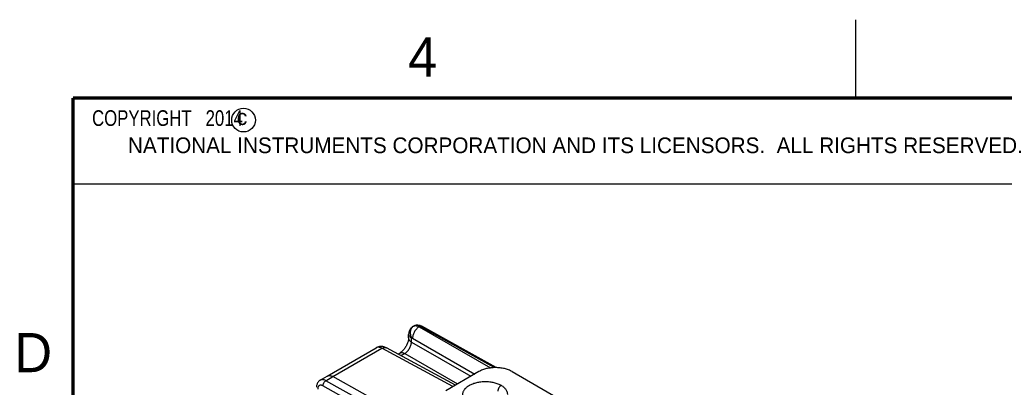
# Model space of a CAD drawing. Header units: inches. Extents: x 0 to 22, y 0 to 17.
# Tile 16 of 32: x 0.2 to 6.4, y 14.7 to 17. Entities that reach past the tile are written whole.
import ezdxf

# ---------------------------------------------------------------- set-up
doc = ezdxf.new("R2010")
doc.units = ezdxf.units.IN
doc.header["$LTSCALE"] = 1.21
doc.header["$MEASUREMENT"] = 0
doc.layers.get('0').update_dxf_attribs({"linetype": 'CONTINUOUS'})
doc.layers.add('DETAIL', color=7, linetype='CONTINUOUS')
doc.layers.add('FEATURES', color=7, linetype='CONTINUOUS')
doc.styles.get("Standard").update_dxf_attribs({"font": 'txt', "width": 0.8})
doc.styles.add('TEXTSTYLE_2', font='txt')

msp = doc.modelspace()

# ---------------------------------------------------------------- linework, layer by layer
at = {"color": 2, "linetype": 'CONTINUOUS'}
for p, q in [((5.5, 16.5), (5.5, 17)), ((0.4999, 16.5), (9.1249, 16.5)), ((0.4999, 16.5), (0.4999, 15.9531)), ((0.4999, 15.9531), (9.1249, 15.9531))]:
    msp.add_line(p, q, dxfattribs=at)
at = {"color": 7, "linetype": 'CONTINUOUS'}
for p, q in [((2.6751, 15.0435), (2.6794, 15.046)), ((2.7115, 15.0403), (2.716, 15.0428)), ((2.7115, 15.0403), (3.1674, 14.7771)), ((3.1897, 14.7789), (2.716, 15.0428)), ((3.2035, 14.779), (2.7278, 15.044)), ((2.6436, 14.9682), (2.644, 14.9908)), ((2.644, 14.9908), (2.644, 14.9908)), ((2.4376, 14.9063), (2.4405, 14.9078)), ((2.4405, 14.9078), (2.4406, 14.9079)), ((2.6619, 14.9421), (2.6622, 14.9685)), ((2.6619, 14.9421), (3.0405, 14.7235)), ((2.6691, 14.9677), (3.0663, 14.7383)), ((2.1234, 14.725), (2.4357, 14.9053)), ((2.1599, 14.7218), (2.4724, 14.9022)), ((2.9268, 14.6578), (2.4724, 14.9022)), ((2.944, 14.6677), (2.5015, 14.9056)), ((2.5762, 14.8655), (2.5878, 14.8722)), ((2.5951, 14.8554), (2.6195, 14.8694)), ((2.6195, 14.8694), (2.9564, 14.6749)), ((2.0785, 14.6986), (2.1234, 14.725)), ((2.1152, 14.6955), (2.1599, 14.7218)), ((3.228, 14.1266), (2.1599, 14.7218)), ((3.2278, 14.032), (2.0966, 14.6624)), ((3.2109, 14.085), (2.1152, 14.6955))]:
    msp.add_line(p, q, dxfattribs=at)
at = {"color": 7, "linetype": 'CONTINUOUS', "const_width": 0.02}
for points in [[(0.5, 16.5), (0.5, 0.5)], [(21.5, 16.5), (0.5, 16.5)]]:
    msp.add_lwpolyline(points, dxfattribs=at)
at = {"color": 7, "linetype": 'CONTINUOUS'}
for points in [[(2.6752, 15.0436), (2.671, 15.041), (2.6675, 15.0384), (2.6643, 15.0357), (2.6615, 15.033), (2.6589, 15.0301), (2.6565, 15.0272), (2.6544, 15.0243), (2.6525, 15.0212), (2.6508, 15.0181), (2.6493, 15.015), (2.648, 15.0119), (2.6469, 15.0087), (2.646, 15.0056), (2.6452, 15.0024), (2.6447, 14.9993), (2.6443, 14.9963), (2.644, 14.9932), (2.644, 14.9908)], [(2.4405, 14.9078), (2.4401, 14.9077), (2.4378, 14.9065), (2.4357, 14.9053)], [(2.5015, 14.9056), (2.4968, 14.908), (2.4911, 14.9102), (2.4854, 14.912), (2.4796, 14.9132), (2.4738, 14.9139), (2.4681, 14.9141), (2.4624, 14.9138), (2.4568, 14.913), (2.4512, 14.9118), (2.4458, 14.91), (2.4406, 14.9079)], [(2.6436, 14.9682), (2.6436, 14.9661), (2.6433, 14.9628), (2.6429, 14.9591), (2.6422, 14.9551), (2.6413, 14.9507), (2.6401, 14.9461), (2.6386, 14.9413), (2.6368, 14.9363), (2.6348, 14.9312), (2.6326, 14.9261), (2.63, 14.921), (2.6273, 14.9159), (2.6244, 14.9109), (2.6213, 14.906), (2.618, 14.9014), (2.6147, 14.8969), (2.6112, 14.8928), (2.6078, 14.8889), (2.6044, 14.8853), (2.601, 14.8821), (2.5978, 14.8793), (2.5947, 14.8768), (2.5918, 14.8748), (2.5892, 14.8731), (2.5878, 14.8722)], [(2.0785, 14.6986), (2.0778, 14.6982), (2.0743, 14.6958), (2.0709, 14.693), (2.0678, 14.6898), (2.065, 14.6862), (2.0625, 14.6824), (2.0604, 14.6782), (2.0586, 14.6738), (2.0572, 14.6691), (2.0562, 14.6642), (2.0556, 14.659), (2.0554, 14.6535)]]:
    msp.add_lwpolyline(points, dxfattribs=at)
at = {"color": 2, "linetype": 'CONTINUOUS'}
msp.add_circle((1.5893, 16.359), 0.0754, dxfattribs=at)
at = {"color": 7, "linetype": 'CONTINUOUS'}
for centre, radius, start, end in [((2.6875, 15.022), 0.0248, 115.2467, 119.70344), ((2.4483, 14.8836), 0.0252, 115.28726, 118.86598), ((2.4487, 14.8829), 0.0259, 118.85458, 120.00498)]:
    msp.add_arc(centre, radius, start, end, dxfattribs=at)
for points, knots in [([(2.6769, 15.0445), (2.6714, 15.0413), (2.6615, 15.0318), (2.6539, 15.0121), (2.6539, 14.9898), (2.6587, 14.9753), (2.6622, 14.9685)], [0, 0, 0, 0, 0.226221, 0.468112, 0.728455, 1, 1, 1, 1]), ([(2.7115, 15.0403), (2.7055, 15.0369), (2.6941, 15.0276), (2.6808, 15.0097), (2.6717, 14.9892), (2.6691, 14.9746), (2.6691, 14.9677)], [0, 0, 0, 0, 0.237278, 0.498977, 0.761233, 1, 1, 1, 1]), ([(2.6769, 15.0445), (2.6793, 15.0456), (2.6846, 15.0471), (2.6933, 15.0471), (2.7025, 15.0448), (2.7085, 15.042), (2.7115, 15.0403)], [0, 0, 0, 0, 0.218925, 0.453793, 0.713005, 1, 1, 1, 1]), ([(2.6794, 15.046), (2.6842, 15.0488), (2.6952, 15.0524), (2.7066, 15.0515), (2.7121, 15.0502)], [0, 0, 0, 0, 0.499196, 1, 1, 1, 1]), ([(2.716, 15.0428), (2.7128, 15.0446), (2.7064, 15.0476), (2.6966, 15.0498), (2.6874, 15.0495), (2.6818, 15.0474), (2.6794, 15.046)], [0, 0, 0, 0, 0.288765, 0.547692, 0.781259, 1, 1, 1, 1]), ([(2.7121, 15.0502), (2.7134, 15.0499), (2.7189, 15.0484), (2.7241, 15.0461), (2.7278, 15.044)], [0, 0, 0, 0, 0.246801, 1, 1, 1, 1]), ([(2.716, 15.0428), (2.7179, 15.044), (2.7218, 15.0456), (2.7262, 15.0449), (2.7278, 15.044)], [0, 0, 0, 0, 0.548047, 1, 1, 1, 1]), ([(2.644, 14.9908), (2.6439, 14.9888), (2.6448, 14.9844), (2.6486, 14.9784), (2.6546, 14.9729), (2.6595, 14.9699), (2.6622, 14.9685)], [0, 0, 0, 0, 0.202004, 0.428737, 0.693644, 1, 1, 1, 1]), ([(2.6622, 14.9685), (2.6632, 14.969), (2.6657, 14.9693), (2.668, 14.9683), (2.6691, 14.9677)], [0, 0, 0, 0, 0.453041, 1, 1, 1, 1]), ([(2.4724, 14.9022), (2.4694, 14.9039), (2.4633, 14.9067), (2.4541, 14.9089), (2.4453, 14.909), (2.44, 14.9074), (2.4376, 14.9063)], [0, 0, 0, 0, 0.287109, 0.546485, 0.781388, 1, 1, 1, 1]), ([(2.4724, 14.9022), (2.4749, 14.9037), (2.48, 14.9062), (2.4877, 14.9082), (2.4951, 14.9082), (2.4996, 14.9067), (2.5015, 14.9056)], [0, 0, 0, 0, 0.28853, 0.547743, 0.781306, 1, 1, 1, 1]), ([(2.6195, 14.8694), (2.6253, 14.873), (2.6364, 14.8825), (2.6496, 14.9005), (2.6587, 14.9208), (2.6616, 14.9352), (2.6619, 14.9421)], [0, 0, 0, 0, 0.236117, 0.498882, 0.762252, 1, 1, 1, 1]), ([(2.6436, 14.9682), (2.6436, 14.9658), (2.6444, 14.9607), (2.6481, 14.9537), (2.6541, 14.9473), (2.6591, 14.9437), (2.6619, 14.9421)], [0, 0, 0, 0, 0.216979, 0.449724, 0.709504, 1, 1, 1, 1]), ([(2.5878, 14.8722), (2.5899, 14.8734), (2.5947, 14.8752), (2.6026, 14.8755), (2.6111, 14.8735), (2.6167, 14.871), (2.6195, 14.8694)], [0, 0, 0, 0, 0.218709, 0.452267, 0.711472, 1, 1, 1, 1]), ([(2.1234, 14.725), (2.1258, 14.7264), (2.1313, 14.7284), (2.1405, 14.7287), (2.1503, 14.7265), (2.1567, 14.7236), (2.1599, 14.7218)], [0, 0, 0, 0, 0.218299, 0.45169, 0.710874, 1, 1, 1, 1]), ([(2.0966, 14.6624), (2.0945, 14.6635), (2.0904, 14.6654), (2.0841, 14.6668), (2.0781, 14.6666), (2.0728, 14.6646), (2.0686, 14.6608), (2.0655, 14.6557), (2.0636, 14.6494), (2.0633, 14.6448), (2.0633, 14.6424)], [0, 0, 0, 0, 0.143945, 0.272846, 0.389052, 0.498006, 0.60732, 0.724485, 0.854683, 1, 1, 1, 1]), ([(2.1152, 14.6955), (2.112, 14.6973), (2.1056, 14.7003), (2.0957, 14.7025), (2.0865, 14.7021), (2.0809, 14.7001), (2.0785, 14.6986)], [0, 0, 0, 0, 0.289212, 0.548219, 0.781568, 1, 1, 1, 1]), ([(2.0966, 14.6624), (2.0966, 14.6655), (2.0976, 14.6721), (2.1016, 14.6814), (2.1075, 14.6896), (2.1125, 14.6939), (2.1152, 14.6955)], [0, 0, 0, 0, 0.238008, 0.50055, 0.762792, 1, 1, 1, 1]), ([(3.0322, 14.5487), (3.0289, 14.5506), (3.0227, 14.5545), (3.0143, 14.561), (3.0081, 14.5669), (3.0038, 14.5719), (3, 14.5768), (2.9968, 14.5819), (2.9942, 14.5872), (2.9927, 14.5912), (2.9915, 14.5952), (2.9906, 14.5993), (2.9901, 14.6034), (2.9898, 14.6088), (2.9904, 14.6157), (2.9925, 14.6239), (2.996, 14.6318), (3, 14.6382), (3.0037, 14.6431), (3.008, 14.648), (3.0142, 14.6539), (3.0227, 14.6605), (3.0322, 14.6665), (3.0426, 14.6719), (3.054, 14.6768), (3.0661, 14.681), (3.0789, 14.6844), (3.0922, 14.6872), (3.1059, 14.6891), (3.1198, 14.6903), (3.1339, 14.6907), (3.148, 14.6903), (3.1619, 14.6891), (3.1756, 14.6871), (3.1889, 14.6844), (3.2017, 14.6809), (3.2138, 14.6767), (3.2251, 14.6719), (3.2323, 14.6682), (3.2357, 14.6662)], [0, 0, 0, 0, 0.030989, 0.060398, 0.088193, 0.101514, 0.114471, 0.139369, 0.151385, 0.163153, 0.174717, 0.186125, 0.197425, 0.20867, 0.231194, 0.25414, 0.277896, 0.302783, 0.315735, 0.32905, 0.356829, 0.386207, 0.417195, 0.449741, 0.483747, 0.519071, 0.555543, 0.592961, 0.631107, 0.669745, 0.708632, 0.747517, 0.786152, 0.824292, 0.861703, 0.89816, 0.933475, 0.967481, 1, 1, 1, 1]), ([(3.2357, 14.6662), (3.235, 14.6658), (3.2335, 14.6649), (3.2314, 14.6634), (3.2294, 14.6616), (3.2274, 14.6597), (3.2255, 14.6576), (3.2231, 14.6546), (3.2203, 14.6506), (3.2181, 14.6462), (3.2166, 14.6427), (3.2154, 14.6391), (3.2146, 14.6356), (3.2142, 14.6322), (3.2141, 14.6305), (3.2141, 14.6297)], [0, 0, 0, 0, 0.056044, 0.114623, 0.175469, 0.238248, 0.302584, 0.368089, 0.501009, 0.633773, 0.699071, 0.763128, 0.886075, 0.944343, 1, 1, 1, 1]), ([(3.2357, 14.6662), (3.2388, 14.6643), (3.2446, 14.6603), (3.2526, 14.6537), (3.2594, 14.6466), (3.265, 14.6392), (3.2695, 14.6316), (3.2726, 14.6237), (3.2745, 14.6156), (3.2749, 14.6102), (3.2749, 14.6075)], [0, 0, 0, 0, 0.147805, 0.287797, 0.420222, 0.545718, 0.665109, 0.779577, 0.890674, 1, 1, 1, 1])]:
    msp.add_open_spline(points, degree=3, knots=knots, dxfattribs=at)
at = {"layer": 'FEATURES', "color": 7, "linetype": 'CONTINUOUS'}
for p, q in [((3.0928, 14.7537), (2.8807, 14.6312)), ((3.305, 14.7537), (3.7582, 14.492))]:
    msp.add_line(p, q, dxfattribs=at)
msp.add_open_spline([(3.305, 14.7537), (3.3014, 14.7557), (3.2939, 14.7596), (3.2821, 14.7646), (3.2695, 14.769), (3.2562, 14.7726), (3.2424, 14.7755), (3.2281, 14.7775), (3.2136, 14.7788), (3.1989, 14.7792), (3.1842, 14.7788), (3.1697, 14.7775), (3.1554, 14.7755), (3.1416, 14.7726), (3.1283, 14.769), (3.1157, 14.7646), (3.1038, 14.7596), (3.0964, 14.7557), (3.0928, 14.7537)], degree=3, knots=[0, 0, 0, 0, 0.055828, 0.114184, 0.174785, 0.237353, 0.301549, 0.366993, 0.433283, 0.5, 0.566717, 0.633007, 0.698451, 0.762647, 0.825215, 0.885816, 0.944172, 1, 1, 1, 1], dxfattribs=at)

# ---------------------------------------------------------------- texts
at = {"color": 2, "linetype": 'CONTINUOUS', "attachment_point": 1, "line_spacing_factor": 0.9, "style": 'TEXTSTYLE_2'}
for s, insert, char_height, width in [('4', (2.64, 16.8869), 0.25, 0.25), ('c', (1.5463, 16.428), 0.1, 0.1), ('NATIONAL INSTRUMENTS CORPORATION AND ITS LICENSORS.  ALL RIGHTS RESERVED.', (0.851, 16.2482), 0.1, 7.3), ('D', (0.125, 15), 0.25, 0.25)]:
    msp.add_mtext(s, dxfattribs=dict(at, insert=insert, char_height=char_height, width=width))
at = {"layer": 'DETAIL', "color": 2, "linetype": 'CONTINUOUS', "insert": (0.5624, 16.4219), "char_height": 0.1, "width": 1.44, "attachment_point": 1, "line_spacing_factor": 0.9}
msp.add_mtext('  COPYRIGHT   2014', dxfattribs=at)

doc.saveas('drawing.dxf')
